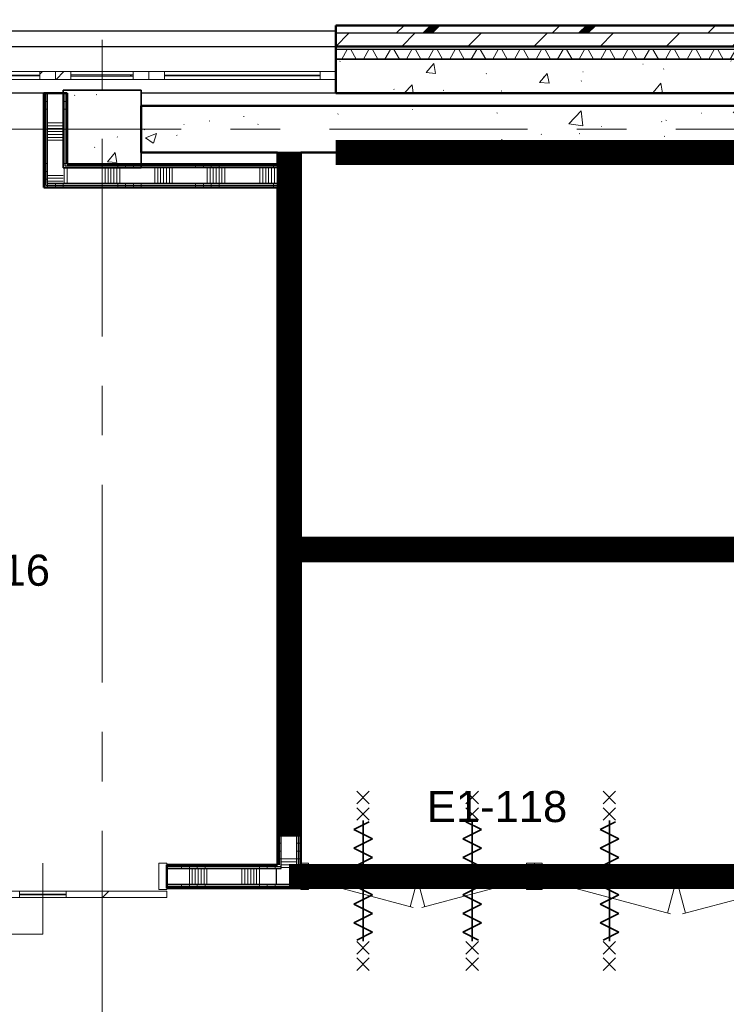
# Model space of a CAD drawing. Extents: x -3204 to 54657, y -2294 to 61632.
# Tile 59 of 65: x 22871 to 27407, y 48978 to 55302. Entities that reach past the tile are written whole.
import ezdxf

# ---------------------------------------------------------------- set-up
doc = ezdxf.new("R2010")
doc.units = 0
doc.header["$LTSCALE"] = 100
doc.linetypes.add('SCHEIDING_BRANDWEREND60', pattern=[3.2, 0.8, -1.6, 0.8])
doc.linetypes.add('stramien', pattern=[22.225, 12.7, -3.175, 3.175, -3.175])
for name, color, linetype, lineweight in [('00---0--FM-RUIMTENR', 7, 'Continuous', 18), ('BA20----_WANDEN', 14, 'Continuous', 50), ('BL$1A---_ALGEMEEN', 7, 'Continuous', 18), ('BL$7A---_STRAMIEN', 7, 'Continuous', 18), ('BL20----_WANDEN', 7, 'Continuous', 25), ('BL28----_CONSTRUCTIES', 4, 'Continuous', 18), ('BL30----_BRANDSYMBOLEN', 14, 'Continuous', 35), ('BL30----_KOZIJNEN', 14, 'Continuous', 25), ('BL40----_BRANDWERENDESCHEIDING_60MIN', 84, 'SCHEIDING_BRANDWEREND60', 158)]:
    doc.layers.add(name, color=color, linetype=linetype, lineweight=lineweight)
doc.styles.add('Arial', font='arial.ttf', dxfattribs={"height": 200})
pattern_1 = [(50, (8878.4, 12805.1), (728.7365, -63.756), [76.2, -838.2]), (355, (8878.4, 12805.1), (-140.972, 764.228), [60.96, -670.56]), (100.451, (8939.1, 12799.8), (587.77, 700.467), [64.76, -712.36]), (46.184, (8878.4, 13008.3), (1084.316, -168.171), [114.3, -1257.3]), (96.636, (8968.8, 12994.3), (949.61, 989.71), [97.14, -1068.54]), (351.184, (8878.4, 13008.3), (949.62, 989.7), [91.44, -1005.84]), (21, (8980, 12957.5), (606.458, -409.0606), [76.2, -838.2]), (326, (8980, 12957.5), (247.208, 736.753), [60.96, -670.56]), (71.451, (9030.54, 12923.4), (853.668, 327.685), [64.76, -712.36]), (37.5, (8878.4, 12805.08), (12.3547, 338.2201), [3.353, -659.079, 3.353, -677.367, -673.1]), (37.5, (8878.4, 12805.08), (12.3547, 338.2201), [-1343.152, 3.353, -669.747]), (7.5, (8878.4, 12805.08), (267.279, 400.722), [3.353, -384.759, 3.353, -643.839, -256.54]), (7.5, (8878.4, 12805.08), (267.279, 400.722), [-1035.304, 3.353, -253.187]), (327.5, (8651.83, 12805.08), (542.3633, -22.9153), [3.353, -250.647, 3.353, -789.127, -1051.56]), (327.5, (8651.83, 12805.08), (542.3633, -22.9153), [-1046.48, 3.353, -1048.207]), (317.5, (8550.24, 12805.1), (592.517, 101.707), [3.353, -326.847, 3.353, -522.935, -746.76]), (317.5, (8550.24, 12805.1), (592.517, 101.707), [-856.488, 3.353, -743.407])]
pattern_2 = [(180, (23175, 54727.5), (-6e-14, -500), []), (180, (23175, 54777.5), (-6e-14, -500), []), (180, (23175, 54827.5), (-6e-14, -500), []), (180, (23175, 54877.5), (-6e-14, -500), [])]
pattern_3 = [(270, (23650, 54375), (500, -4e-12), []), (270, (23600, 54375), (500, -4e-12), []), (270, (23550, 54375), (500, -4e-12), []), (270, (23500, 54375), (500, -4e-12), [])]
pattern_4 = [(90, (28250, 51825), (-500, 6e-12), []), (90, (28300, 51825), (-500, 6e-12), []), (90, (28350, 51825), (-500, 6e-12), []), (90, (28400, 51825), (-500, 6e-12), [])]
pattern_5 = [(180, (24675, 52362.5), (5e-13, -500), []), (180, (24675, 52412.5), (5e-13, -500), []), (180, (24675, 52462.5), (5e-13, -500), []), (180, (24675, 52512.5), (5e-13, -500), [])]
pattern_6 = [(225, (18329.1, 36994.92), (212.132, -212.132), [])]
pattern_7 = [(225, (16666.6, 36994.92), (212.132, -212.132), [])]
pattern_8 = [(90, (17410, 49725), (-500, 2e-12), []), (90, (17460, 49725), (-500, 2e-12), []), (90, (17510, 49725), (-500, 2e-12), []), (90, (17560, 49725), (-500, 2e-12), [])]

# ---------------------------------------------------------------- blocks, each defined once
blk = doc.blocks.new('31_WN_AMC_a_br_paneel - 600x1530-V46-1')
at = {"layer": 'BL30----_KOZIJNEN', "lineweight": 18}
h = blk.add_hatch(dxfattribs=at)
h.set_pattern_fill('FP_89', color=256, style=0, pattern_type=2)
h.set_pattern_definition([(225, (14521.6, 42134.9), (449.013, -449.013), []), (225, (14362.85, 42134.9), (6e-14, -898.026), []), (225, (14680.35, 42134.9), (6e-14, -898.026), [])])
h.paths.add_polyline_path([(-200, 21), (-300, 21), (-300, -29), (-200, -29)], flags=0)
h.paths.add_polyline_path([(200, 21), (200, -29), (300, -29), (300, 21)], flags=0)
h = blk.add_hatch(dxfattribs=at)
h.set_pattern_fill('FP_88', color=256, style=0, pattern_type=2)
h.set_pattern_definition([(225, (14521.6, 42134.92), (212.132, -212.132), [])])
h.paths.add_polyline_path([(200, 0), (-200, 0), (-200, -8), (200, -8)], flags=0)
for p, q in [((-300, 21), (-200, 21)), ((-200, 21), (-200, -29)), ((-200, 21), (200, 21)), ((200, 21), (300, 21)), ((200, -29), (200, 21)), ((-200, -29), (-300, -29)), ((-200, 0), (200, 0)), ((-200, -8), (-200, 0)), ((200, -8), (-200, -8)), ((-200, -29), (200, -29)), ((200, 0), (200, -8)), ((300, -29), (200, -29))]:
    blk.add_line(p, q, dxfattribs=at)
blk = doc.blocks.new('31_WN_AMC_a_br_raam - 1200x1530-V47-1')
at = {"layer": 'BL30----_KOZIJNEN', "lineweight": 18}
h = blk.add_hatch(dxfattribs=at)
h.set_pattern_fill('FP_90', color=256, style=0, pattern_type=2)
h.set_pattern_definition([(45, (-15421.6, -42134.9), (-449.013, 449.013), []), (45, (-15262.85, -42134.9), (0, 898.026), []), (45, (-15580.35, -42134.9), (0, 898.026), [])])
h.paths.add_polyline_path([(600, -21), (600, 29), (500, 29), (500, -21)], flags=0)
h.paths.add_polyline_path([(-600, -21), (-500, -21), (-500, 29), (-600, 29)], flags=0)
for p, q in [((-600, 29), (-600, -21)), ((-500, 29), (-600, 29)), ((-500, -21), (-500, 29)), ((-500, 29), (500, 29)), ((500, 7), (-500, 7)), ((-500, 7), (-500, 1)), ((-500, 1), (500, 1)), ((600, 29), (500, 29)), ((500, 29), (500, -21)), ((500, 1), (500, 7)), ((600, -21), (600, 29)), ((-600, -21), (-500, -21)), ((-500, -21), (500, -21)), ((500, -21), (600, -21))]:
    blk.add_line(p, q, dxfattribs=at)
blk = doc.blocks.new('31_WN_AMC_a_br_raam - 2400x1530-2251160-1')
at = {"layer": 'BL30----_KOZIJNEN', "lineweight": 18}
h = blk.add_hatch(dxfattribs=at)
h.set_pattern_fill('FP_97', color=256, style=0, pattern_type=2)
h.set_pattern_definition([(45, (-13021.6, -42134.9), (-449.013, 449.013), []), (45, (-12862.85, -42134.9), (0, 898.026), []), (45, (-13180.35, -42134.9), (0, 898.026), [])])
h.paths.add_polyline_path([(1200, -21), (1200, 29), (1100, 29), (1100, -21)], flags=0)
h.paths.add_polyline_path([(-1200, -21), (-1100, -21), (-1100, 29), (-1200, 29)], flags=0)
for p, q in [((-1200, 29), (-1200, -21)), ((-1100, 29), (-1200, 29)), ((-1100, -21), (-1100, 29)), ((-1100, 29), (1100, 29)), ((1100, 7), (-1100, 7)), ((-1100, 7), (-1100, 1)), ((-1100, 1), (1100, 1)), ((1200, 29), (1100, 29)), ((1100, 29), (1100, -21)), ((1100, 1), (1100, 7)), ((1200, -21), (1200, 29)), ((-1200, -21), (-1100, -21)), ((-1100, -21), (1100, -21)), ((1100, -21), (1200, -21))]:
    blk.add_line(p, q, dxfattribs=at)
blk = doc.blocks.new('32_DR_AMC_s_dubbele deur_dt2 - 1825x2360_wbdbo60-2939385-1')
at = {"layer": 'BL30----_KOZIJNEN', "lineweight": 18}
h = blk.add_hatch(dxfattribs=at)
h.set_pattern_fill('FP_663', color=256, style=0, pattern_type=2)
h.set_pattern_definition([(225, (18329.1, 36994.9), (500, -500), []), (225, (18159.1, 36994.9), (500, -500), []), (225, (18149.1, 36994.9), (500, -500), []), (225, (18139.1, 36994.9), (500, -500), []), (225, (18129.1, 36994.9), (500, -500), []), (225, (18119.1, 36994.9), (500, -500), []), (225, (18109.1, 36994.9), (500, -500), []), (225, (18099.1, 36994.9), (500, -500), [])])
h.paths.add_polyline_path([(-792.5, 85), (-792.5, -85), (-742.5, -85), (-742.5, 85)], flags=0)
h.paths.add_polyline_path([(1032.5, 85), (982.5, 85), (982.5, -85), (1032.5, -85)], flags=0)
h = blk.add_hatch(dxfattribs=at)
h.set_pattern_fill('FP_662', color=256, style=0, pattern_type=2)
h.set_pattern_definition(pattern_6)
h.paths.add_polyline_path([(-689.1, 20), (-742.5, 20), (-742.5, -20), (120, -20), (120, 20)], flags=0)
h = blk.add_hatch(dxfattribs=at)
h.set_pattern_fill('FP_662', color=256, style=0, pattern_type=2)
h.set_pattern_definition(pattern_6)
h.paths.add_polyline_path([(982.5, 20), (120, 20), (120, -20), (982.5, -20)], flags=0)
at = {"layer": 'BL30----_BRANDSYMBOLEN'}
for p, q in [((-351.2, 603.6), (-271.2, 523.6)), ((-271.2, 603.6), (-351.2, 523.6)), ((591.2, 603.6), (511.2, 523.6)), ((511.2, 603.6), (591.2, 523.6)), ((-271.2, 498.7), (-351.2, 418.6)), ((-351.2, 498.7), (-271.2, 418.6)), ((-271.2, 498.7), (-351.2, 418.6)), ((-351.2, 498.7), (-271.2, 418.6)), ((511.2, 498.7), (591.2, 418.6)), ((591.2, 498.7), (511.2, 418.6)), ((511.2, 498.7), (591.2, 418.6)), ((591.2, 498.7), (511.2, 418.6)), ((-251.2, 358.6), (-351.2, 408.6)), ((-311.3, 416.3), (-311.3, -358.7)), ((-311.3, 416.3), (-311.3, -358.7)), ((-311.3, 416.3), (-311.3, -358.7)), ((491.2, 358.6), (591.2, 408.6)), ((551.2, 416.3), (551.2, -358.7)), ((551.2, 416.3), (551.2, -358.7)), ((551.2, 416.3), (551.2, -358.7)), ((-371.3, 298.6), (-251.2, 358.6)), ((611.3, 298.6), (491.2, 358.6)), ((-251.2, 238.6), (-371.3, 298.6)), ((491.2, 238.6), (611.3, 298.6)), ((-371.3, 178.6), (-251.2, 238.6)), ((611.3, 178.6), (491.2, 238.6)), ((-251.2, 118.6), (-371.3, 178.6)), ((491.2, 118.6), (611.3, 178.6)), ((-371.3, 58.6), (-251.2, 118.6)), ((611.3, 58.6), (491.2, 118.6)), ((-251.2, -1.4), (-371.3, 58.6)), ((491.2, -1.4), (611.3, 58.6)), ((-371.3, -61.4), (-251.2, -1.4)), ((-251.2, -121.4), (-371.3, -61.4)), ((611.3, -61.4), (491.2, -1.4)), ((491.2, -121.4), (611.3, -61.4)), ((-371.3, -181.4), (-251.2, -121.4)), ((611.3, -181.4), (491.2, -121.4)), ((-251.2, -241.4), (-371.3, -181.4)), ((491.2, -241.4), (611.3, -181.4)), ((-371.3, -301.4), (-251.2, -241.4)), ((611.3, -301.4), (491.2, -241.4)), ((-271.3, -351.4), (-371.3, -301.4)), ((511.3, -351.4), (611.3, -301.4)), ((-351.2, -361.4), (-271.2, -441.4)), ((-271.2, -361.4), (-351.2, -441.4)), ((-351.2, -361.4), (-271.2, -441.4)), ((-271.2, -361.4), (-351.2, -441.4)), ((591.2, -361.4), (511.2, -441.4)), ((511.2, -361.4), (591.2, -441.4)), ((591.2, -361.4), (511.2, -441.4)), ((511.2, -361.4), (591.2, -441.4)), ((-351.2, -466.4), (-271.2, -546.4)), ((-271.2, -466.4), (-351.2, -546.4)), ((591.2, -466.4), (511.2, -546.4)), ((511.2, -466.4), (591.2, -546.4))]:
    blk.add_line(p, q, dxfattribs=at)
at = {"layer": 'BL30----_KOZIJNEN', "lineweight": 18}
for p, q in [((-742.5, 20), (81.5, 240.8)), ((120, 20), (62.2, 235.6)), ((120, 20), (177.8, 235.6)), ((982.5, 20), (158.5, 240.8)), ((-742.5, 85), (-792.5, 85)), ((-792.5, 85), (-792.5, -85)), ((-742.5, -85), (-742.5, 85)), ((1032.5, 85), (982.5, 85)), ((982.5, 85), (982.5, -85)), ((1032.5, -85), (1032.5, 85)), ((120, 20), (-742.5, 20)), ((-742.5, 20), (-742.5, -20)), ((120, -20), (120, 20)), ((982.5, 20), (120, 20)), ((120, 20), (120, -20)), ((982.5, -20), (982.5, 20)), ((-742.5, -20), (120, -20)), ((120, -20), (982.5, -20)), ((-792.5, -85), (-742.5, -85)), ((982.5, -85), (1032.5, -85))]:
    blk.add_line(p, q, dxfattribs=at)
blk = doc.blocks.new('32_DR_AMC_s_dubbele deur_dt2 - 1500x2360_wbdbo60-2939386-1')
at = {"layer": 'BL30----_KOZIJNEN', "lineweight": 18}
h = blk.add_hatch(dxfattribs=at)
h.set_pattern_fill('FP_667', color=256, style=0, pattern_type=2)
h.set_pattern_definition([(225, (16666.6, 36994.9), (500, -500), []), (225, (16496.6, 36994.9), (500, -500), []), (225, (16486.6, 36994.9), (500, -500), []), (225, (16476.6, 36994.9), (500, -500), []), (225, (16466.6, 36994.9), (500, -500), []), (225, (16456.6, 36994.9), (500, -500), []), (225, (16446.6, 36994.9), (500, -500), []), (225, (16436.6, 36994.9), (500, -500), [])])
h.paths.add_polyline_path([(-630, 85), (-630, -85), (-580, -85), (-580, 85)], flags=0)
h.paths.add_polyline_path([(870, 85), (820, 85), (820, -85), (870, -85)], flags=0)
h = blk.add_hatch(dxfattribs=at)
h.set_pattern_fill('FP_666', color=256, style=0, pattern_type=2)
h.set_pattern_definition(pattern_7)
h.paths.add_polyline_path([(-580, 20), (-580, -20), (120, -20), (120, 20), (-181.6, 20)], flags=0)
h = blk.add_hatch(dxfattribs=at)
h.set_pattern_fill('FP_666', color=256, style=0, pattern_type=2)
h.set_pattern_definition(pattern_7)
h.paths.add_polyline_path([(120, 20), (120, -20), (820, -20), (820, 20)], flags=0)
at = {"layer": 'BL30----_BRANDSYMBOLEN'}
for p, q in [((-270, 603.6), (-190, 523.6)), ((-190, 603.6), (-270, 523.6)), ((510, 603.6), (430, 523.6)), ((430, 603.6), (510, 523.6)), ((-190, 498.7), (-270, 418.6)), ((-270, 498.7), (-190, 418.6)), ((-190, 498.7), (-270, 418.6)), ((-270, 498.7), (-190, 418.6)), ((430, 498.7), (510, 418.6)), ((510, 498.7), (430, 418.6)), ((430, 498.7), (510, 418.6)), ((510, 498.7), (430, 418.6)), ((-170, 358.6), (-270, 408.6)), ((-230, 416.3), (-230, -358.7)), ((-230, 416.3), (-230, -358.7)), ((-230, 416.3), (-230, -358.7)), ((410, 358.6), (510, 408.6)), ((470, 416.3), (470, -358.7)), ((470, 416.3), (470, -358.7)), ((470, 416.3), (470, -358.7)), ((-290, 298.6), (-170, 358.6)), ((530, 298.6), (410, 358.6)), ((-170, 238.6), (-290, 298.6)), ((410, 238.6), (530, 298.6)), ((-290, 178.6), (-170, 238.6)), ((530, 178.6), (410, 238.6)), ((-170, 118.6), (-290, 178.6)), ((410, 118.6), (530, 178.6)), ((-290, 58.6), (-170, 118.6)), ((530, 58.6), (410, 118.6)), ((-170, -1.4), (-290, 58.6)), ((410, -1.4), (530, 58.6)), ((-290, -61.4), (-170, -1.4)), ((-170, -121.4), (-290, -61.4)), ((530, -61.4), (410, -1.4)), ((410, -121.4), (530, -61.4)), ((-290, -181.4), (-170, -121.4)), ((530, -181.4), (410, -121.4)), ((-170, -241.4), (-290, -181.4)), ((410, -241.4), (530, -181.4)), ((-290, -301.4), (-170, -241.4)), ((530, -301.4), (410, -241.4)), ((-190, -351.4), (-290, -301.4)), ((430, -351.4), (530, -301.4)), ((-270, -361.4), (-190, -441.4)), ((-190, -361.4), (-270, -441.4)), ((-270, -361.4), (-190, -441.4)), ((-190, -361.4), (-270, -441.4)), ((510, -361.4), (430, -441.4)), ((430, -361.4), (510, -441.4)), ((510, -361.4), (430, -441.4)), ((430, -361.4), (510, -441.4)), ((-270, -466.4), (-190, -546.4)), ((-190, -466.4), (-270, -546.4)), ((510, -466.4), (430, -546.4)), ((430, -466.4), (510, -546.4))]:
    blk.add_line(p, q, dxfattribs=at)
at = {"layer": 'BL30----_KOZIJNEN', "lineweight": 18}
for p, q in [((-580, 20), (92.4, 200.2)), ((120, 20), (73.1, 195)), ((120, 20), (166.9, 195)), ((820, 20), (147.6, 200.2)), ((-580, 85), (-630, 85)), ((-630, 85), (-630, -85)), ((-580, -85), (-580, 85)), ((870, 85), (820, 85)), ((820, 85), (820, -85)), ((870, -85), (870, 85)), ((120, 20), (-580, 20)), ((-580, 20), (-580, -20)), ((120, -20), (120, 20)), ((820, 20), (120, 20)), ((120, 20), (120, -20)), ((820, -20), (820, 20)), ((-580, -20), (120, -20)), ((120, -20), (820, -20)), ((-630, -85), (-580, -85)), ((820, -85), (870, -85))]:
    blk.add_line(p, q, dxfattribs=at)
blk = doc.blocks.new('32_DR_AMC_s_enkele schuifdeur_V3 - 1590x2360-2908159-1')
at = {"layer": 'BL$1A---_ALGEMEEN'}
h = blk.add_hatch(dxfattribs=at)
h.set_pattern_fill('FP_672', color=256, style=0, pattern_type=2)
h.set_pattern_definition([(225, (14466.6, 36994.92), (212.132, -212.132), [])])
h.paths.add_polyline_path([(-211.7, 135), (-470, 135), (-470, 95), (175, 95), (175, 135)], flags=0)
h.paths.add_polyline_path([(475, 135), (475, 95), (1120, 95), (1120, 135)], flags=0)
at = {"layer": 'BL30----_KOZIJNEN', "lineweight": 18}
h = blk.add_hatch(dxfattribs=at)
h.set_pattern_fill('FP_673', color=256, style=0, pattern_type=2)
h.set_pattern_definition([(225, (14466.6, 36994.9), (500, -500), []), (225, (14296.6, 36994.9), (500, -500), []), (225, (14286.6, 36994.9), (500, -500), []), (225, (14276.6, 36994.9), (500, -500), []), (225, (14266.6, 36994.9), (500, -500), []), (225, (14256.6, 36994.9), (500, -500), []), (225, (14246.6, 36994.9), (500, -500), []), (225, (14236.6, 36994.9), (500, -500), [])])
h.paths.add_polyline_path([(-470, 85), (-470, -85), (-420, -85), (-420, 85)], flags=0)
h.paths.add_polyline_path([(1120, 85), (1070, 85), (1070, -85), (1120, -85)], flags=0)
at = {"layer": 'BL$1A---_ALGEMEEN'}
for p, q in [((645, 371), (541.1, 431)), ((325, -84.9), (325, 371)), ((325, 371), (645, 371)), ((645, 371), (541.1, 311))]:
    blk.add_line(p, q, dxfattribs=at)
at = {"layer": 'BL30----_KOZIJNEN', "lineweight": 18}
for p, q in [((175, 135), (-470, 135)), ((-470, 135), (-470, 95)), ((175, 95), (175, 135)), ((175, 135), (475, 135)), ((1120, 135), (475, 135)), ((475, 135), (475, 95)), ((1120, 95), (1120, 135)), ((-470, 95), (175, 95)), ((-470, 85), (-470, -85)), ((-420, 85), (-470, 85)), ((-420, -85), (-420, 85)), ((475, 118), (175, 118)), ((175, 118), (175, 115)), ((175, 115), (475, 115)), ((475, 95), (175, 95)), ((475, 115), (475, 118)), ((475, 95), (1120, 95)), ((1120, 85), (1070, 85)), ((1070, 85), (1070, -85)), ((1120, -85), (1120, 85)), ((-470, -85), (-420, -85)), ((1070, -85), (1120, -85))]:
    blk.add_line(p, q, dxfattribs=at)

msp = doc.modelspace()

# ---------------------------------------------------------------- hatches: boundary and pattern name
at = {"layer": 'BA20----_WANDEN', "lineweight": 18}
h = msp.add_hatch(dxfattribs=at)
h.set_pattern_fill('FP_70', color=256, style=0, pattern_type=2)
h.set_pattern_definition([(45, (8878.4, 12805.1), (-500, 500), []), (45, (9048.4, 12805.1), (-500, 500), []), (45, (9058.4, 12805.1), (-500, 500), []), (45, (9068.4, 12805.1), (-500, 500), []), (45, (9078.4, 12805.1), (-500, 500), []), (45, (9088.4, 12805.1), (-500, 500), []), (45, (9098.4, 12805.1), (-500, 500), []), (45, (9108.4, 12805.1), (-500, 500), [])])
h.paths.add_polyline_path([(29700, 55215), (29700, 55265), (24900, 55265), (24900, 55215), (25726.6, 55215)], flags=0)
h = msp.add_hatch(dxfattribs=at)
h.set_pattern_fill('FP_69', color=256, style=0, pattern_type=2)
h.set_pattern_definition([(45, (8878.4, 12805.08), (-212.132, 212.132), [])])
h.paths.add_polyline_path([(29700, 55130), (29700, 55215), (24900, 55215), (24900, 55130), (25726.6, 55130)], flags=0)
h = msp.add_hatch(dxfattribs=at)
h.set_pattern_fill('FP_72', color=256, angle=-300, style=0, pattern_type=2)
h.set_pattern_definition([(240, (27340, 55130), (103.923, -60), []), (300, (27340, 55130), (103.923, 60), [])])
h.paths.add_polyline_path([(29700, 55050), (29700, 55110), (24900, 55110), (24900, 55050), (25726.6, 55050)], flags=0)
h = msp.add_hatch(dxfattribs=at)
h.set_pattern_fill('FP_1', color=256, style=0, pattern_type=2)
h.set_pattern_definition(pattern_1)
h.paths.add_polyline_path([(29700, 54830), (29700, 55050), (24900, 55050), (24900, 54830), (25726.6, 54830)], flags=0)
h = msp.add_hatch(dxfattribs=at)
h.set_pattern_fill('FP_186', color=256, angle=90, style=0, pattern_type=2)
h.set_pattern_definition(pattern_2)
h.paths.add_polyline_path([(23037.5, 54225), (23037.5, 54830), (23025, 54830), (23025, 54225)], flags=0)
h = msp.add_hatch(dxfattribs=at)
h.set_pattern_fill('FP_186', color=256, angle=90, style=0, pattern_type=2)
h.set_pattern_definition(pattern_2)
h.paths.add_polyline_path([(23050, 54237.5), (23050, 54830), (23037.5, 54830), (23037.5, 54237.5)], flags=0)
h = msp.add_hatch(dxfattribs=at)
h.set_pattern_fill('FP_187', color=256, angle=90, style=0, pattern_type=2)
h.set_pattern_definition([(180, (23175, 54527.5), (-4e-14, -337.5), []), (180, (23175, 54546.25), (-4e-14, -337.5), []), (180, (23175, 54565), (-4e-14, -337.5), []), (180, (23175, 54583.75), (-4e-14, -337.5), []), (180, (23175, 54602.5), (-4e-14, -337.5), []), (180, (23175, 54621.25), (-4e-14, -337.5), []), (180, (23175, 54640), (-4e-14, -337.5), [])])
h.paths.add_polyline_path([(23150, 54250), (23150, 54830), (23050, 54830), (23050, 54250)], flags=0)
h = msp.add_hatch(dxfattribs=at)
h.set_pattern_fill('FP_186', color=256, angle=90, style=0, pattern_type=2)
h.set_pattern_definition(pattern_2)
h.paths.add_polyline_path([(23162.5, 54350), (23162.5, 54830), (23150, 54830), (23150, 54350)], flags=0)
h = msp.add_hatch(dxfattribs=at)
h.set_pattern_fill('FP_186', color=256, angle=90, style=0, pattern_type=2)
h.set_pattern_definition(pattern_2)
h.paths.add_polyline_path([(23175, 54362.5), (23175, 54830), (23162.5, 54830), (23162.5, 54362.5)], flags=0)
h = msp.add_hatch(dxfattribs=at)
h.set_pattern_fill('FP_1', color=256, style=0, pattern_type=2)
h.set_pattern_definition(pattern_1)
h.paths.add_polyline_path([(30950, 54450), (30950, 54750), (23650, 54750), (23650, 54450), (30066.5, 54450)], flags=0)
h = msp.add_hatch(dxfattribs=at)
h.set_pattern_fill('FP_548', color=256, angle=90, style=0, pattern_type=2)
h.set_pattern_definition(pattern_5)
h.paths.add_polyline_path([(24525, 49875), (24537.5, 49875), (24537.5, 54250), (24525, 54250), (24525, 50046)], flags=0)
h.paths.add_polyline_path([(24537.5, 54362.5), (24537.5, 54450), (24525, 54450), (24525, 54362.5)], flags=0)
h = msp.add_hatch(dxfattribs=at)
h.set_pattern_fill('FP_548', color=256, angle=90, style=0, pattern_type=2)
h.set_pattern_definition(pattern_5)
h.paths.add_polyline_path([(24550, 49875), (24550, 54250), (24537.5, 54250), (24537.5, 49875)], flags=0)
h.paths.add_polyline_path([(24550, 54350), (24550, 54450), (24537.5, 54450), (24537.5, 54350)], flags=0)
h = msp.add_hatch(dxfattribs=at)
h.set_pattern_fill('FP_549', color=256, angle=90, style=0, pattern_type=2)
h.set_pattern_definition([(180, (24675, 52162.5), (3e-13, -337.5), []), (180, (24675, 52181.25), (3e-13, -337.5), []), (180, (24675, 52200), (3e-13, -337.5), []), (180, (24675, 52218.75), (3e-13, -337.5), []), (180, (24675, 52237.5), (3e-13, -337.5), []), (180, (24675, 52256.25), (3e-13, -337.5), []), (180, (24675, 52275), (3e-13, -337.5), [])])
h.paths.add_polyline_path([(24641.7, 49850), (24650, 49850), (24650, 54450), (24550, 54450), (24550, 49850)], flags=0)
h = msp.add_hatch(dxfattribs=at)
h.set_pattern_fill('FP_548', color=256, angle=90, style=0, pattern_type=2)
h.set_pattern_definition(pattern_5)
h.paths.add_polyline_path([(24650, 49862.5), (24662.5, 49862.5), (24662.5, 51850), (24650, 51850), (24650, 49875)], flags=0)
h.paths.add_polyline_path([(24662.5, 51950), (24662.5, 54450), (24650, 54450), (24650, 51950)], flags=0)
h = msp.add_hatch(dxfattribs=at)
h.set_pattern_fill('FP_548', color=256, angle=90, style=0, pattern_type=2)
h.set_pattern_definition(pattern_5)
h.paths.add_polyline_path([(24675, 49875), (24675, 51850), (24662.5, 51850), (24662.5, 49875)], flags=0)
h.paths.add_polyline_path([(24675, 51962.5), (24675, 54450), (24662.5, 54450), (24662.5, 51962.5)], flags=0)
h = msp.add_hatch(dxfattribs=at)
h.set_pattern_fill('FP_189', color=256, angle=-270, style=0, pattern_type=2)
h.set_pattern_definition([(270, (23850, 54375), (337.5, -3e-12), []), (270, (23831.25, 54375), (337.5, -3e-12), []), (270, (23812.5, 54375), (337.5, -3e-12), []), (270, (23793.75, 54375), (337.5, -3e-12), []), (270, (23775, 54375), (337.5, -3e-12), []), (270, (23756.25, 54375), (337.5, -3e-12), []), (270, (23737.5, 54375), (337.5, -3e-12), [])])
h.paths.add_polyline_path([(23150, 54250), (24550, 54250), (24550, 54350), (23150, 54350)], flags=0)
h = msp.add_hatch(dxfattribs=at)
h.set_pattern_fill('FP_188', color=256, angle=-270, style=0, pattern_type=2)
h.set_pattern_definition(pattern_3)
h.paths.add_polyline_path([(24525, 54350), (24537.5, 54350), (24537.5, 54362.5), (23162.5, 54362.5), (23162.5, 54350), (23556.7, 54350)], flags=0)
h = msp.add_hatch(dxfattribs=at)
h.set_pattern_fill('FP_188', color=256, angle=-270, style=0, pattern_type=2)
h.set_pattern_definition(pattern_3)
h.paths.add_polyline_path([(24525, 54362.5), (24525, 54375), (23175, 54375), (23175, 54362.5), (23556.7, 54362.5)], flags=0)
h = msp.add_hatch(dxfattribs=at)
h.set_pattern_fill('FP_188', color=256, angle=-270, style=0, pattern_type=2)
h.set_pattern_definition(pattern_3)
h.paths.add_polyline_path([(24525, 54225), (24525, 54237.5), (23037.5, 54237.5), (23037.5, 54225), (23556.7, 54225)], flags=0)
h = msp.add_hatch(dxfattribs=at)
h.set_pattern_fill('FP_188', color=256, angle=-270, style=0, pattern_type=2)
h.set_pattern_definition(pattern_3)
h.paths.add_polyline_path([(24525, 54237.5), (24525, 54250), (23050, 54250), (23050, 54237.5), (23556.7, 54237.5)], flags=0)
h = msp.add_hatch(dxfattribs=at)
h.set_pattern_fill('FP_547', color=256, angle=90, style=0, pattern_type=2)
h.set_pattern_definition([(90, (28050, 51825), (-337.5, 4e-12), []), (90, (28068.75, 51825), (-337.5, 4e-12), []), (90, (28087.5, 51825), (-337.5, 4e-12), []), (90, (28106.25, 51825), (-337.5, 4e-12), []), (90, (28125, 51825), (-337.5, 4e-12), []), (90, (28143.75, 51825), (-337.5, 4e-12), []), (90, (28162.5, 51825), (-337.5, 4e-12), [])])
h.paths.add_polyline_path([(31151.4, 51850), (31450, 51850), (31450, 51950), (24650, 51950), (24650, 51850), (30066.5, 51850)], flags=0)
h = msp.add_hatch(dxfattribs=at)
h.set_pattern_fill('FP_546', color=256, angle=90, style=0, pattern_type=2)
h.set_pattern_definition(pattern_4)
h.paths.add_polyline_path([(31425, 51950), (31425, 51962.5), (31250, 51962.5), (31250, 51950)], flags=0)
h.paths.add_polyline_path([(31150, 51950), (31150, 51962.5), (24662.5, 51962.5), (24662.5, 51950), (30066.5, 51950)], flags=0)
h = msp.add_hatch(dxfattribs=at)
h.set_pattern_fill('FP_546', color=256, angle=90, style=0, pattern_type=2)
h.set_pattern_definition(pattern_4)
h.paths.add_polyline_path([(31425, 51962.5), (31425, 51975), (31262.5, 51975), (31262.5, 51962.5)], flags=0)
h.paths.add_polyline_path([(31150, 51962.5), (31150, 51975), (24675, 51975), (24675, 51962.5), (30066.5, 51962.5)], flags=0)
h = msp.add_hatch(dxfattribs=at)
h.set_pattern_fill('FP_546', color=256, angle=90, style=0, pattern_type=2)
h.set_pattern_definition(pattern_4)
h.paths.add_polyline_path([(31425, 51837.5), (31437.5, 51837.5), (31437.5, 51850), (28075, 51850), (28075, 51837.5), (31151.4, 51837.5)], flags=0)
h.paths.add_polyline_path([(28025, 51837.5), (28025, 51850), (24675, 51850), (24675, 51837.5), (25726.6, 51837.5)], flags=0)
h = msp.add_hatch(dxfattribs=at)
h.set_pattern_fill('FP_546', color=256, angle=90, style=0, pattern_type=2)
h.set_pattern_definition(pattern_4)
h.paths.add_polyline_path([(31151.4, 51825), (31425, 51825), (31425, 51837.5), (28087.5, 51837.5), (28087.5, 51825), (30066.5, 51825)], flags=0)
h.paths.add_polyline_path([(28025, 51825), (28025, 51837.5), (24675, 51837.5), (24675, 51825), (25726.6, 51825)], flags=0)
h = msp.add_hatch(dxfattribs=at)
h.set_pattern_fill('FP_805', color=256, angle=90, style=0, pattern_type=2)
h.set_pattern_definition(pattern_8)
h.paths.add_polyline_path([(24520, 49862.5), (24520, 49875), (23815, 49875), (23815, 49862.5)], flags=0)
h.paths.add_polyline_path([(21386.8, 49862.5), (22225, 49862.5), (22225, 49875), (21362.5, 49875), (21362.5, 49862.5)], flags=0)
h.paths.add_polyline_path([(21250, 49862.5), (21250, 49875), (18375, 49875), (18375, 49862.5), (19216.9, 49862.5)], flags=0)
h.paths.add_polyline_path([(16785, 49862.5), (16785, 49875), (11762.5, 49875), (11762.5, 49862.5), (12707.1, 49862.5)], flags=0)
h.paths.add_polyline_path([(11650, 49862.5), (11650, 49875), (11450, 49875), (11450, 49862.5)], flags=0)
h.paths.add_polyline_path([(10450, 49862.5), (10450, 49875), (9900, 49875), (9900, 49862.5)], flags=0)
h = msp.add_hatch(dxfattribs=at)
h.set_pattern_fill('FP_805', color=256, angle=90, style=0, pattern_type=2)
h.set_pattern_definition(pattern_8)
h.paths.add_polyline_path([(24520, 49850), (24520, 49862.5), (23815, 49862.5), (23815, 49850)], flags=0)
h.paths.add_polyline_path([(21350, 49850), (22225, 49850), (22225, 49862.5), (21350, 49862.5)], flags=0)
h.paths.add_polyline_path([(21250, 49850), (21250, 49862.5), (18375, 49862.5), (18375, 49850), (19216.9, 49850)], flags=0)
h.paths.add_polyline_path([(16785, 49850), (16785, 49862.5), (11750, 49862.5), (11750, 49850), (12707.1, 49850)], flags=0)
h.paths.add_polyline_path([(11650, 49850), (11650, 49862.5), (11450, 49862.5), (11450, 49850)], flags=0)
h.paths.add_polyline_path([(9900, 49850), (10450, 49850), (10450, 49862.5), (9900, 49862.5)], flags=0)
h = msp.add_hatch(dxfattribs=at)
h.set_pattern_fill('FP_806', color=256, angle=90, style=0, pattern_type=2)
h.set_pattern_definition([(90, (17210, 49725), (-337.5, -1e-12), []), (90, (17228.75, 49725), (-337.5, -1e-12), []), (90, (17247.5, 49725), (-337.5, -1e-12), []), (90, (17266.25, 49725), (-337.5, -1e-12), []), (90, (17285, 49725), (-337.5, -1e-12), []), (90, (17303.75, 49725), (-337.5, -1e-12), []), (90, (17322.5, 49725), (-337.5, -1e-12), [])])
h.paths.add_polyline_path([(24520, 49750), (24520, 49850), (23815, 49850), (23815, 49750)], flags=0)
h.paths.add_polyline_path([(21386.8, 49750), (22225, 49750), (22225, 49850), (18375, 49850), (18375, 49750), (19216.9, 49750)], flags=0)
h.paths.add_polyline_path([(16785, 49750), (16785, 49850), (11450, 49850), (11450, 49750), (12707.1, 49750)], flags=0)
h.paths.add_polyline_path([(10450, 49750), (10450, 49850), (9900, 49850), (9900, 49750)], flags=0)
h = msp.add_hatch(dxfattribs=at)
h.set_pattern_fill('FP_807', color=256, angle=90, style=0, pattern_type=2)
h.set_pattern_definition([(90, (28050, 49725), (-337.5, 4e-12), []), (90, (28068.75, 49725), (-337.5, 4e-12), []), (90, (28087.5, 49725), (-337.5, 4e-12), []), (90, (28106.25, 49725), (-337.5, 4e-12), []), (90, (28125, 49725), (-337.5, 4e-12), []), (90, (28143.75, 49725), (-337.5, 4e-12), []), (90, (28162.5, 49725), (-337.5, 4e-12), [])])
h.paths.add_polyline_path([(31425, 49750), (31575, 49750), (31575, 49850), (31425, 49850)], flags=0)
h.paths.add_polyline_path([(28000, 49750), (28100, 49750), (28100, 49850), (28000, 49850)], flags=0)
h.paths.add_polyline_path([(24641.7, 49750), (24675, 49750), (24675, 49850), (24520, 49850), (24520, 49750)], flags=0)
h = msp.add_hatch(dxfattribs=at)
h.set_pattern_fill('FP_805', color=256, angle=90, style=0, pattern_type=2)
h.set_pattern_definition(pattern_8)
h.paths.add_polyline_path([(23815, 49737.5), (24520, 49737.5), (24520, 49750), (23815, 49750)], flags=0)
h.paths.add_polyline_path([(22225, 49737.5), (22225, 49750), (18375, 49750), (18375, 49737.5), (21386.8, 49737.5)], flags=0)
h.paths.add_polyline_path([(16785, 49737.5), (16785, 49750), (11450, 49750), (11450, 49737.5), (12707.1, 49737.5)], flags=0)
h.paths.add_polyline_path([(10450, 49737.5), (10450, 49750), (9900, 49750), (9900, 49737.5)], flags=0)
h = msp.add_hatch(dxfattribs=at)
h.set_pattern_fill('FP_805', color=256, angle=90, style=0, pattern_type=2)
h.set_pattern_definition(pattern_8)
h.paths.add_polyline_path([(24520, 49725), (24520, 49737.5), (23815, 49737.5), (23815, 49725)], flags=0)
h.paths.add_polyline_path([(22225, 49725), (22225, 49737.5), (18375, 49737.5), (18375, 49725), (21386.8, 49725)], flags=0)
h.paths.add_polyline_path([(16785, 49725), (16785, 49737.5), (11450, 49737.5), (11450, 49725), (12707.1, 49725)], flags=0)
h.paths.add_polyline_path([(10450, 49725), (10450, 49737.5), (9900, 49737.5), (9900, 49725)], flags=0)
at = {"layer": 'BL28----_CONSTRUCTIES'}
h = msp.add_hatch(dxfattribs=at)
h.set_pattern_fill('FP_1', color=256, style=0, pattern_type=2)
h.set_pattern_definition(pattern_1)
h.paths.add_polyline_path([(23650, 54350), (23650, 54850), (23150, 54850), (23150, 54350), (23556.7, 54350)], flags=0)

# ---------------------------------------------------------------- linework, layer by layer
at = {"layer": 'BL$7A---_STRAMIEN', "linetype": 'stramien'}
for p, q in [((23400, -2294.5), (23400, 60632.3)), ((52800, 54600), (-2203.7, 54600))]:
    msp.add_line(p, q, dxfattribs=at)
at = {"layer": 'BL20----_WANDEN'}
for p, q in [((7170, 55230), (24900, 55230)), ((29700, 55215), (24900, 55215)), ((7270, 55130), (24900, 55130)), ((29700, 55110), (24900, 55110)), ((29700, 55050), (24900, 55050)), ((24900, 55050), (29700, 55050)), ((23025, 54830), (21375, 54830)), ((23037.5, 54237.5), (23037.5, 54830)), ((23050, 54250), (23050, 54830)), ((23150, 54350), (23150, 54830)), ((23162.5, 54362.5), (23162.5, 54830)), ((24900, 54830), (23650, 54830)), ((24675, 54450), (24525, 54450)), ((24537.5, 54362.5), (24537.5, 54450)), ((24550, 49850), (24550, 54450)), ((24650, 51950), (24650, 54450)), ((24662.5, 51962.5), (24662.5, 54450)), ((24550, 54350), (23150, 54350)), ((24537.5, 54362.5), (23162.5, 54362.5)), ((24525, 54237.5), (23037.5, 54237.5)), ((24550, 54250), (23050, 54250)), ((24537.5, 49875), (24537.5, 54250)), ((24650, 51950), (31150, 51950)), ((24662.5, 51962.5), (31150, 51962.5)), ((24650, 51850), (28025, 51850)), ((24650, 49850), (24650, 51850)), ((24662.5, 49862.5), (24662.5, 51850)), ((24675, 51837.5), (28025, 51837.5)), ((23815, 49862.5), (24550, 49862.5)), ((23815, 49850), (24550, 49850)), ((24520, 49750), (24520, 49850)), ((24650, 49850), (24675, 49850)), ((24662.5, 49862.5), (24675, 49862.5)), ((23815, 49750), (24675, 49750)), ((23815, 49737.5), (24675, 49737.5))]:
    msp.add_line(p, q, dxfattribs=at)
at = {"layer": 'BL20----_WANDEN', "lineweight": 50}
for p, q in [((29700, 55265), (24900, 55265)), ((24900, 55265), (24900, 54830)), ((29700, 55130), (24900, 55130)), ((23025, 54830), (23025, 54225)), ((23175, 54830), (23025, 54830)), ((23175, 54375), (23175, 54830)), ((24900, 54830), (29700, 54830)), ((30950, 54750), (23650, 54750)), ((23650, 54750), (23650, 54450)), ((23650, 54450), (24525, 54450)), ((24525, 54450), (24525, 54375)), ((24675, 54450), (30950, 54450)), ((24675, 51975), (24675, 54450)), ((24525, 54375), (23175, 54375)), ((23025, 54225), (24525, 54225)), ((24525, 54225), (24525, 49875)), ((31125, 51975), (24675, 51975)), ((24675, 51825), (31425, 51825)), ((24675, 49725), (24675, 51825)), ((24525, 49875), (23815, 49875)), ((23815, 49875), (23815, 49725)), ((23815, 49725), (24675, 49725))]:
    msp.add_line(p, q, dxfattribs=at)
at = {"layer": 'BL28----_CONSTRUCTIES', "lineweight": 35}
for p, q in [((23650, 54850), (23150, 54850)), ((23150, 54850), (23150, 54350)), ((23650, 54350), (23650, 54850)), ((23150, 54350), (23650, 54350))]:
    msp.add_line(p, q, dxfattribs=at)
at = {"layer": 'BL40----_BRANDWERENDESCHEIDING_60MIN', "const_width": 160, "flags": 128}
for points in [[(24600, 50054.8), (24600, 54450)], [(24900, 54450), (30950, 54450)], [(24600, 51900), (31200, 51900)]]:
    msp.add_lwpolyline(points, dxfattribs=at)
at = {"layer": 'BL40----_BRANDWERENDESCHEIDING_60MIN', "const_width": 160}
msp.add_lwpolyline([(24600, 49800), (31500, 49800)], dxfattribs=at)

# ---------------------------------------------------------------- block references
at = {"layer": 'BL30----_KOZIJNEN'}
for name, p in [('31_WN_AMC_a_br_raam - 2400x1530-2251160-1', (21900, 54940)), ('31_WN_AMC_a_br_raam - 1200x1530-V47-1', (24300, 54940))]:
    msp.add_blockref(name, p, dxfattribs=at)
at = {"layer": 'BL30----_KOZIJNEN', "rotation": 180}
for name, p in [('31_WN_AMC_a_br_paneel - 600x1530-V46-1', (23400, 54940)), ('32_DR_AMC_s_dubbele deur_dt2 - 1500x2360_wbdbo60-2939386-1', (25545, 49800)), ('32_DR_AMC_s_dubbele deur_dt2 - 1825x2360_wbdbo60-2939385-1', (27207.5, 49800)), ('32_DR_AMC_s_enkele schuifdeur_V3 - 1590x2360-2908159-1', (23345, 49800))]:
    msp.add_blockref(name, p, dxfattribs=at)

# ---------------------------------------------------------------- texts
at = {"layer": '00---0--FM-RUIMTENR', "char_height": 200, "width": 1114.346, "attachment_point": 1, "style": 'Arial'}
for s, insert in [('E1-116', (22164.5, 51866.7)), ('E1-118', (25484.5, 50348.8))]:
    msp.add_mtext(s, dxfattribs=dict(at, insert=insert))

doc.saveas('drawing.dxf')
